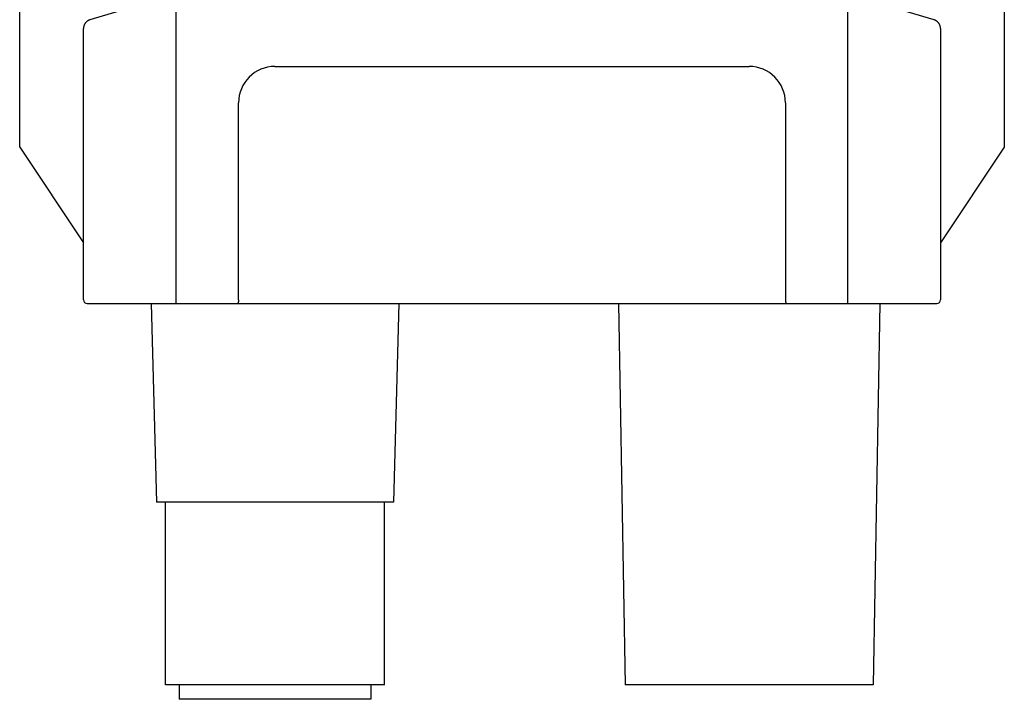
# Model space of a CAD drawing. Header units: millimetres. Extents: x 64 to 504, y 17 to 405.
# Tile 9 of 15: x 449 to 503, y 137 to 174. Entities that reach past the tile are written whole.
import ezdxf

# ---------------------------------------------------------------- set-up
doc = ezdxf.new("R2010")
doc.units = ezdxf.units.MM
doc.header["$LTSCALE"] = 32.67
doc.layers.add('00_COMPONENTS', color=7, linetype='CONTINUOUS')

msp = doc.modelspace()

# ---------------------------------------------------------------- linework, layer by layer
at = {"layer": '00_COMPONENTS', "color": 7}
for p, q in [((448.748, 166.91), (448.748, 242.91)), ((502.748, 242.91), (502.748, 166.91)), ((457.177, 175.269), (452.601, 173.897)), ((452.248, 158.543), (452.248, 173.418)), ((499.248, 173.418), (499.248, 158.543)), ((462.748, 171.343), (488.748, 171.343)), ((460.748, 158.543), (460.748, 169.343)), ((490.748, 169.343), (490.748, 158.543)), ((448.748, 166.91), (452.246, 161.662)), ((502.748, 166.91), (499.249, 161.662)), ((452.448, 158.343), (499.048, 158.343)), ((455.962, 158.343), (456.248, 147.443)), ((469.533, 158.343), (469.248, 147.443)), ((481.583, 158.343), (481.948, 137.443)), ((495.913, 158.343), (495.548, 137.443)), ((469.248, 147.443), (456.248, 147.443)), ((456.748, 137.443), (456.748, 147.443)), ((468.748, 137.443), (468.748, 147.443)), ((468.748, 137.443), (456.748, 137.443)), ((457.498, 137.443), (457.498, 136.643)), ((467.998, 137.443), (467.998, 136.643)), ((495.548, 137.443), (481.948, 137.443)), ((467.998, 136.643), (457.498, 136.643))]:
    msp.add_line(p, q, dxfattribs=at)
at = {"layer": '00_COMPONENTS', "color": 4}
for p, q in [((457.321, 158.343), (457.321, 175.29)), ((494.174, 158.343), (494.174, 175.29))]:
    msp.add_line(p, q, dxfattribs=at)
at = {"layer": '00_COMPONENTS', "color": 7}
for points in [[(499.248, 173.418), (499.248, 173.429), (499.247, 173.453), (499.244, 173.477), (499.241, 173.501), (499.236, 173.524), (499.231, 173.548), (499.224, 173.57), (499.216, 173.593), (499.208, 173.614), (499.198, 173.635), (499.188, 173.656), (499.176, 173.676), (499.164, 173.695), (499.152, 173.713), (499.138, 173.731), (499.124, 173.748), (499.109, 173.764), (499.093, 173.78), (499.077, 173.795), (499.061, 173.808), (499.044, 173.822), (499.026, 173.834), (499.008, 173.845), (498.99, 173.856), (498.971, 173.866), (498.953, 173.874), (498.934, 173.883), (498.915, 173.89), (498.895, 173.896), (494.318, 175.269)], [(452.601, 173.897), (452.582, 173.89), (452.563, 173.883), (452.544, 173.875), (452.525, 173.866), (452.507, 173.857), (452.489, 173.846), (452.471, 173.835), (452.453, 173.822), (452.436, 173.809), (452.419, 173.795), (452.403, 173.781), (452.388, 173.765), (452.373, 173.749), (452.358, 173.732), (452.345, 173.714), (452.332, 173.696), (452.32, 173.677), (452.308, 173.657), (452.298, 173.636), (452.288, 173.615), (452.279, 173.594), (452.272, 173.571), (452.265, 173.549), (452.259, 173.526), (452.255, 173.502), (452.251, 173.478), (452.249, 173.454), (452.248, 173.43), (452.248, 173.418)]]:
    msp.add_lwpolyline(points, dxfattribs=at)
for centre, radius, start, end in [((462.748, 169.343), 2, 90, 180), ((488.748, 169.343), 2, 0, 90), ((452.448, 158.543), 0.2, 180, 270), ((499.048, 158.543), 0.2, 270, 360)]:
    msp.add_arc(centre, radius, start, end, dxfattribs=at)
for points, knots in [([(460.748, 158.543), (460.748, 158.517), (460.746, 158.48), (460.74, 158.433), (460.734, 158.403), (460.727, 158.378), (460.721, 158.362), (460.715, 158.352), (460.71, 158.346), (460.705, 158.343), (460.702, 158.343)], [0, 0, 0, 0, 0.366149, 0.531594, 0.677158, 0.798227, 0.891721, 0.92785, 0.957232, 1, 1, 1, 1]), ([(490.748, 158.543), (490.748, 158.517), (490.75, 158.48), (490.756, 158.433), (490.761, 158.403), (490.768, 158.378), (490.775, 158.362), (490.78, 158.352), (490.785, 158.346), (490.79, 158.343), (490.793, 158.343)], [0, 0, 0, 0, 0.366148, 0.531594, 0.677159, 0.798226, 0.891719, 0.927851, 0.95723, 1, 1, 1, 1])]:
    msp.add_open_spline(points, degree=3, knots=knots, dxfattribs=at)

doc.saveas('drawing.dxf')
